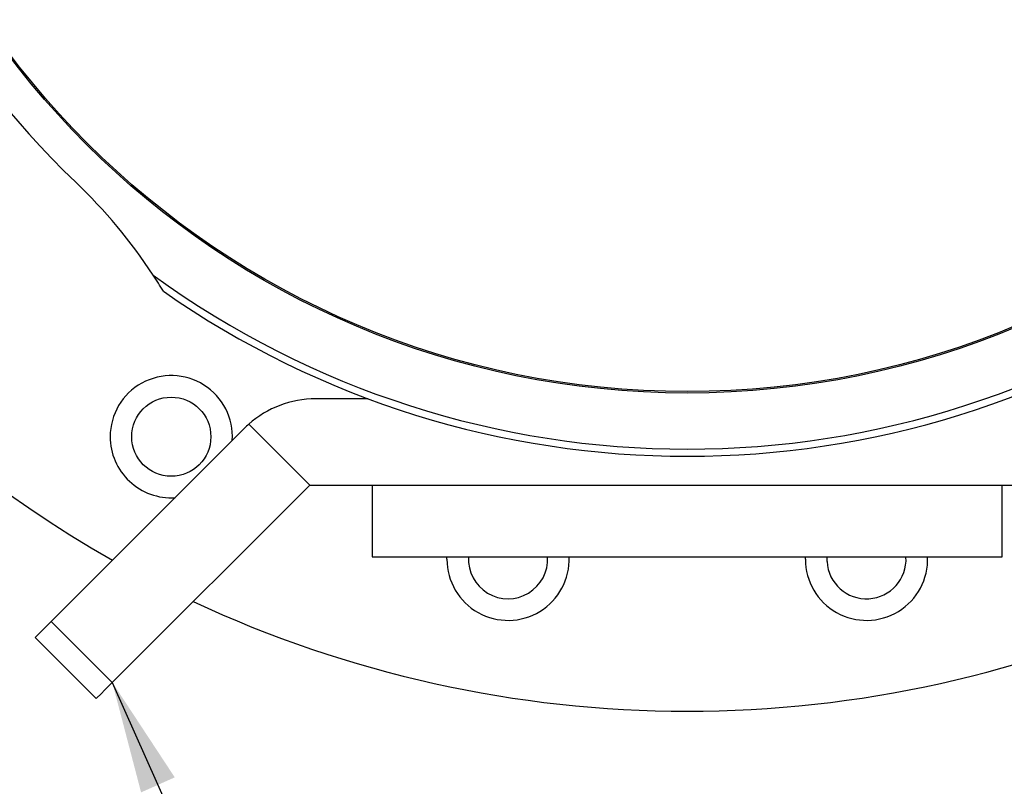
# Model space of a CAD drawing. Header units: inches. Extents: x 0.5 to 16.4, y 0.4 to 10.9.
# Tile 4 of 13: x 4.6 to 6, y 4.6 to 5.7. Entities that reach past the tile are written whole.
import ezdxf

# ---------------------------------------------------------------- set-up
doc = ezdxf.new("R2010")
doc.units = ezdxf.units.IN
doc.header["$MEASUREMENT"] = 0
doc.layers.add('DIMENSIONS', color=150, linetype='Continuous')
doc.layers.add('OBJECT', color=1, linetype='Continuous')
doc.dimstyles.new('SLDDIMSTYLE1', dxfattribs={"dimtxt": 0.18, "dimasz": 0.156, "dimexe": 0, "dimexo": 0.0625, "dimgap": 0, "dimtad": 0, "dimtih": 1, "dimtoh": 1, "dimdec": 0, "dimrnd": 1e-09, "dimzin": 0, "dimdsep": 46, "dimtxsty": 'Standard', "dimsah": 1, "dimcen": 0.09, "dimadec": 0, "dimazin": 0, "dimtfac": 0.156, "dimtdec": 0, "dimtofl": 0, "dimtmove": 0, "dimatfit": 3, "dimfxl": 0, "dimfrac": 2, "dimtolj": 1, "dimtzin": 0, "dimarcsym": 0})

msp = doc.modelspace()

# ---------------------------------------------------------------- linework, layer by layer
at = {"layer": 'OBJECT', "linetype": 'Continuous', "lineweight": 25}
for p, q in [((5.11275, 5.16472), (5.03966, 5.16472)), ((4.94066, 5.12372), (4.67205, 4.8551)), ((5.03137, 5.04472), (4.9467, 5.1294)), ((4.7569, 4.77025), (5.03137, 5.04472)), ((5.03137, 5.04472), (5.50312, 5.04472)), ((5.11837, 5.04472), (5.11837, 4.94472)), ((5.50312, 5.04472), (5.60963, 5.04472)), ((5.60963, 5.04472), (6.08137, 5.04472)), ((5.99437, 4.94472), (5.99437, 5.04472)), ((5.11837, 4.94472), (5.99437, 4.94472)), ((5.22219, 4.94152), (5.22225, 4.94472)), ((5.72056, 4.94152), (5.72062, 4.94472)), ((5.75065, 4.93838), (5.75065, 4.94472)), ((4.7569, 4.77025), (4.67205, 4.8551)), ((4.64954, 4.83259), (4.73439, 4.74774))]:
    msp.add_line(p, q, dxfattribs=at)
at = {"layer": 'OBJECT', "linetype": 'Continuous', "lineweight": 25, "flags": 128}
for points in [[(4.67205, 4.8551), (4.66252, 4.84557), (4.65541, 4.83846), (4.65102, 4.83407), (4.64954, 4.83259)], [(4.73439, 4.74774), (4.73587, 4.74922), (4.74026, 4.75361), (4.74737, 4.76072), (4.7569, 4.77025)]]:
    msp.add_lwpolyline(points, dxfattribs=at)
at = {"layer": 'OBJECT', "linetype": 'Continuous', "lineweight": 25}
for centre, radius in [((5.55637, 6.35472), 1.182), ((5.55637, 6.35472), 1.18), ((4.83887, 5.11198), 0.055)]:
    msp.add_circle(centre, radius, dxfattribs=at)
for centre, radius, start, end in [((5.55637, 6.35472), 1.6245, 299.46522, 240.53478), ((5.55637, 6.35472), 1.23, 313.74009, 226.25991), ((4.18743, 4.92421), 0.75, 33.38233, 46.25991), ((5.55637, 6.35472), 1.26, 233.88324, 306.11676), ((5.55637, 6.35472), 1.27, 235, 305), ((4.83887, 5.11198), 0.085, 356.48753, 180), ((5.03966, 5.02472), 0.14, 90, 131.60763), ((5.03966, 5.02472), 0.14, 131.60763, 135), ((4.83887, 5.11198), 0.085, 180, 273.51247), ((5.30719, 4.94152), 0.085, 180, 2.15694), ((5.30719, 4.94152), 0.055, 176.66546, 3.33454), ((5.80556, 4.94152), 0.085, 180, 2.15694), ((5.80556, 4.94152), 0.055, 183.27572, 3.27572), ((5.55637, 6.35472), 1.6245, 244.98, 270), ((5.55637, 6.35472), 1.6245, 270, 295.02)]:
    msp.add_arc(centre, radius, start, end, dxfattribs=at)
msp.add_open_spline([(4.82793, 5.3144), (4.82561, 5.31817), (4.82099, 5.32568), (4.81612, 5.33315), (4.81369, 5.33687)], degree=3, knots=[0, 0, 0, 0, 0.5023729, 1, 1, 1, 1], dxfattribs=at)

# ---------------------------------------------------------------- leaders
at = {"layer": 'DIMENSIONS'}
msp.add_leader([(4.7569, 4.77025), (5.27129, 3.61411), (5.52129, 3.61411)], dimstyle='SLDDIMSTYLE1', dxfattribs=at)

doc.saveas('drawing.dxf')
